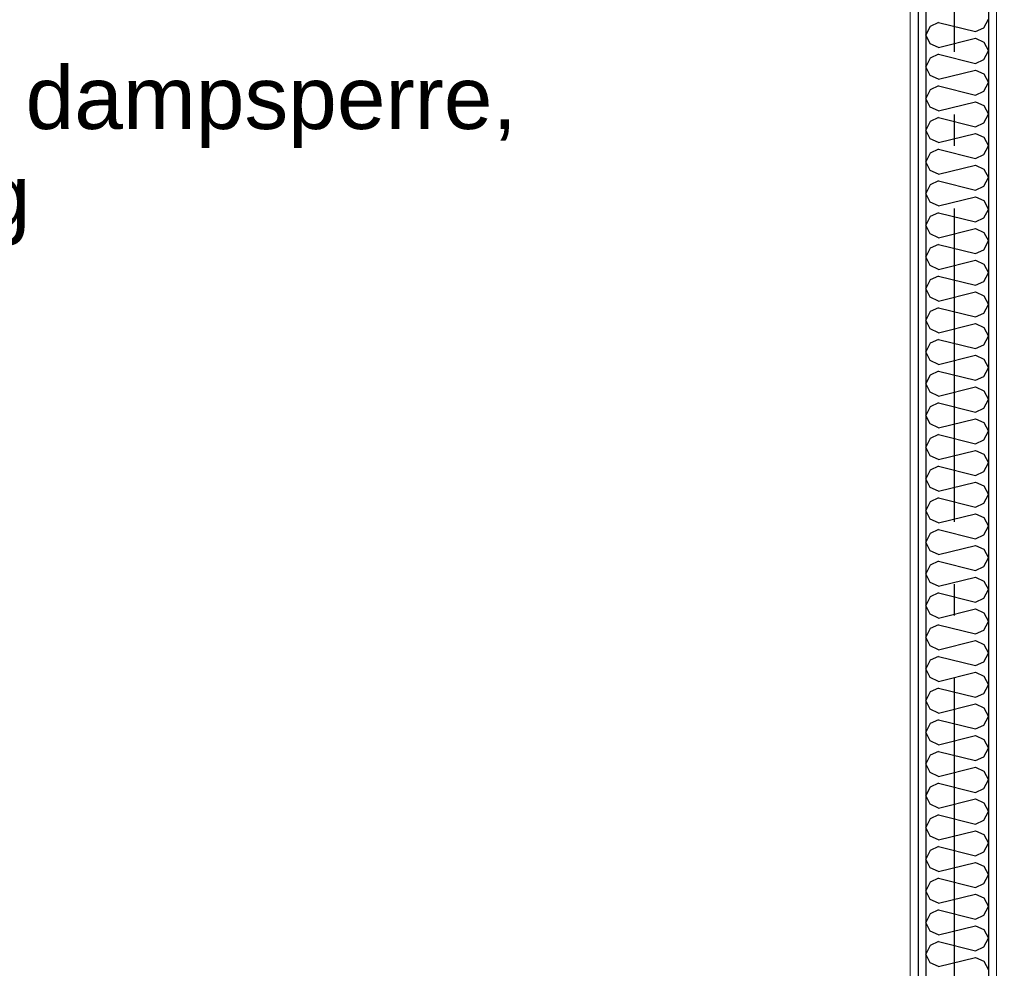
# Model space of a CAD drawing. Header units: millimetres. Extents: x -8544 to 51179, y -2070 to 23603.
# Tile 76 of 174: x 13525 to 15097, y 5137 to 6651. Entities that reach past the tile are written whole.
import ezdxf
from ezdxf.enums import TextEntityAlignment as Align

# ---------------------------------------------------------------- set-up
doc = ezdxf.new("R2010")
doc.units = ezdxf.units.MM
doc.header["$LTSCALE"] = 0.5
doc.header["$MEASUREMENT"] = 0
doc.linetypes.add('Akselinje', pattern=[1500, 1000, -200, 100, -200])
doc.linetypes.add('PLINE', pattern=[0])
doc.layers.add('236- Innvendig kledning og overflate(Nye konstruksjoner)', color=7, linetype='Continuous', lineweight=0)
for name, color, linetype in [('242- Ikke-bærende innervegger (Skravur)(Nye konstruksjoner)', 7, 'Continuous'), ('242- Ikke-bærende innervegger(Nye konstruksjoner)', 7, 'Continuous'), ('82-- Modullinjer', 7, 'Continuous'), ('832- Tekst bygning(Nye konstruksjoner)', 7, 'Continuous')]:
    doc.layers.add(name, color=color, linetype=linetype)
doc.styles.add('GENERATED_STYLE_1', font='arial.ttf')
doc.styles.add('GENERATED_STYLE_3', font='arial.ttf')
doc.dimstyles.new('GENERATED_STYLE__2', dxfattribs={"dimtxt": 0.18, "dimasz": 182.4, "dimexe": 0.18, "dimexo": 0.0625, "dimgap": 0, "dimtad": 0, "dimtih": 1, "dimtoh": 1, "dimdec": 4, "dimzin": 0, "dimdsep": 46, "dimcen": 0.09, "dimadec": 0, "dimazin": 0, "dimtfac": 1, "dimtdec": 4, "dimtmove": 0, "dimatfit": 3, "dimldrblk": 'ARROWHEAD_5', "dimfxl": 1, "dimtolj": 1, "dimtzin": 0, "dimarcsym": 0})
pattern_1 = [(270, (0, 0), (86.60254, 0), [0, -50]), (270, (43.3, -25), (86.60254, 0), [0, -50])]

# ---------------------------------------------------------------- blocks, each defined once
blk = doc.blocks.new('*X104')
at = {"layer": '242- Ikke-bærende innervegger (Skravur)(Nye konstruksjoner)', "linetype": 'PLINE'}
for p, q in [((15064.2, 6638.2), (15071.9, 6652.1)), ((14978.5, 6640.6), (14971.9, 6626.8)), ((14992, 6646.7), (14978.5, 6640.6)), ((14992, 6646.7), (15050.7, 6632.1)), ((15050.7, 6632.1), (15064.2, 6638.2)), ((14978.5, 6612.9), (14971.9, 6626.8)), ((14992, 6606.8), (15050.7, 6621.5)), ((15050.7, 6621.5), (15064.2, 6615.3)), ((14992, 6606.8), (14978.5, 6612.9)), ((15064.2, 6615.3), (15071.9, 6601.5)), ((14978.5, 6590), (14971.9, 6576.2)), ((14992, 6596.2), (14978.5, 6590)), ((14992, 6596.2), (15050.7, 6581.5)), ((15050.7, 6581.5), (15064.2, 6587.7)), ((15064.2, 6587.7), (15071.9, 6601.5)), ((14978.5, 6562.4), (14971.9, 6576.2)), ((14992, 6556.2), (15050.7, 6570.9)), ((15050.7, 6570.9), (15064.2, 6564.7)), ((14992, 6556.2), (14978.5, 6562.4)), ((15064.2, 6564.7), (15071.9, 6550.9)), ((14978.5, 6539.4), (14971.9, 6525.6)), ((14992, 6545.6), (14978.5, 6539.4)), ((14992, 6545.6), (15050.7, 6530.9)), ((15064.2, 6537.1), (15071.9, 6550.9)), ((14978.5, 6511.8), (14971.9, 6525.6)), ((15050.7, 6530.9), (15064.2, 6537.1)), ((14992, 6505.6), (14978.5, 6511.8)), ((14992, 6505.6), (15050.7, 6520.3)), ((15050.7, 6520.3), (15064.2, 6514.1)), ((15064.2, 6514.1), (15071.9, 6500.3)), ((14992, 6495), (14978.5, 6488.8)), ((14992, 6495), (15050.7, 6480.3)), ((15064.2, 6486.5), (15071.9, 6500.3)), ((14978.5, 6488.8), (14971.9, 6475)), ((15050.7, 6480.3), (15064.2, 6486.5)), ((14978.5, 6461.2), (14971.9, 6475)), ((14992, 6455), (14978.5, 6461.2)), ((14992, 6455), (15050.7, 6469.7)), ((15050.7, 6469.7), (15064.2, 6463.5)), ((15064.2, 6463.5), (15071.9, 6449.7)), ((15064.2, 6435.9), (15071.9, 6449.7)), ((14978.5, 6438.2), (14971.9, 6424.4)), ((14992, 6444.4), (14978.5, 6438.2)), ((14992, 6444.4), (15050.7, 6429.7)), ((15050.7, 6429.7), (15064.2, 6435.9)), ((14978.5, 6410.6), (14971.9, 6424.4)), ((14992, 6404.4), (15050.7, 6419.1)), ((15050.7, 6419.1), (15064.2, 6412.9)), ((14992, 6404.4), (14978.5, 6410.6)), ((15064.2, 6412.9), (15071.9, 6399.1)), ((15064.2, 6385.3), (15071.9, 6399.1)), ((14978.5, 6387.6), (14971.9, 6373.8)), ((14992, 6393.8), (14978.5, 6387.6)), ((14992, 6393.8), (15050.7, 6379.1)), ((15050.7, 6379.1), (15064.2, 6385.3)), ((14978.5, 6360), (14971.9, 6373.8)), ((14992, 6353.9), (15050.7, 6368.5)), ((15050.7, 6368.5), (15064.2, 6362.4)), ((14992, 6353.9), (14978.5, 6360)), ((15064.2, 6362.4), (15071.9, 6348.5)), ((14978.5, 6337.1), (14971.9, 6323.2)), ((14992, 6343.2), (14978.5, 6337.1)), ((14992, 6343.2), (15050.7, 6328.6)), ((15050.7, 6328.6), (15064.2, 6334.7)), ((15064.2, 6334.7), (15071.9, 6348.5)), ((14978.5, 6309.4), (14971.9, 6323.2)), ((14992, 6303.3), (14978.5, 6309.4)), ((14992, 6303.3), (15050.7, 6317.9)), ((15050.7, 6317.9), (15064.2, 6311.8)), ((15064.2, 6311.8), (15071.9, 6298)), ((14992, 6292.6), (14978.5, 6286.5)), ((14992, 6292.6), (15050.7, 6278)), ((15064.2, 6284.1), (15071.9, 6298)), ((14978.5, 6286.5), (14971.9, 6272.7)), ((14978.5, 6258.8), (14971.9, 6272.7)), ((15050.7, 6278), (15064.2, 6284.1)), ((14992, 6252.7), (14978.5, 6258.8)), ((14992, 6252.7), (15050.7, 6267.3)), ((15050.7, 6267.3), (15064.2, 6261.2)), ((15064.2, 6261.2), (15071.9, 6247.4)), ((14992, 6242.1), (14978.5, 6235.9)), ((14992, 6242.1), (15050.7, 6227.4)), ((15064.2, 6233.6), (15071.9, 6247.4)), ((14978.5, 6235.9), (14971.9, 6222.1)), ((15050.7, 6227.4), (15064.2, 6233.6)), ((14978.5, 6208.3), (14971.9, 6222.1)), ((14992, 6202.1), (15050.7, 6216.8)), ((15050.7, 6216.8), (15064.2, 6210.6)), ((15064.2, 6210.6), (15071.9, 6196.8)), ((14992, 6202.1), (14978.5, 6208.3)), ((15064.2, 6183), (15071.9, 6196.8)), ((14978.5, 6185.3), (14971.9, 6171.5)), ((14992, 6191.5), (14978.5, 6185.3)), ((14992, 6191.5), (15050.7, 6176.8)), ((15050.7, 6176.8), (15064.2, 6183)), ((14978.5, 6157.7), (14971.9, 6171.5)), ((14992, 6151.5), (15050.7, 6166.2)), ((15050.7, 6166.2), (15064.2, 6160)), ((14992, 6151.5), (14978.5, 6157.7)), ((15064.2, 6160), (15071.9, 6146.2)), ((15064.2, 6132.4), (15071.9, 6146.2)), ((14978.5, 6134.7), (14971.9, 6120.9)), ((14992, 6140.9), (14978.5, 6134.7)), ((14992, 6140.9), (15050.7, 6126.2)), ((15050.7, 6126.2), (15064.2, 6132.4)), ((14978.5, 6107.1), (14971.9, 6120.9)), ((14992, 6100.9), (15050.7, 6115.6)), ((15050.7, 6115.6), (15064.2, 6109.4)), ((14992, 6100.9), (14978.5, 6107.1)), ((15064.2, 6109.4), (15071.9, 6095.6)), ((14978.5, 6084.1), (14971.9, 6070.3)), ((14992, 6090.3), (14978.5, 6084.1)), ((14992, 6090.3), (15050.7, 6075.6)), ((15064.2, 6081.8), (15071.9, 6095.6)), ((14978.5, 6056.5), (14971.9, 6070.3)), ((15050.7, 6075.6), (15064.2, 6081.8)), ((14992, 6050.3), (14978.5, 6056.5)), ((14992, 6050.3), (15050.7, 6065)), ((15050.7, 6065), (15064.2, 6058.8)), ((15064.2, 6058.8), (15071.9, 6045)), ((14992, 6039.7), (14978.5, 6033.5)), ((14992, 6039.7), (15050.7, 6025)), ((15064.2, 6031.2), (15071.9, 6045)), ((14978.5, 6033.5), (14971.9, 6019.7)), ((15050.7, 6025), (15064.2, 6031.2)), ((14978.5, 6005.9), (14971.9, 6019.7)), ((14992, 5999.8), (14978.5, 6005.9)), ((14992, 5999.8), (15050.7, 6014.4)), ((15050.7, 6014.4), (15064.2, 6008.3)), ((15064.2, 6008.3), (15071.9, 5994.4)), ((14992, 5989.1), (14978.5, 5983)), ((14992, 5989.1), (15050.7, 5974.5)), ((15064.2, 5980.6), (15071.9, 5994.4)), ((14978.5, 5983), (14971.9, 5969.1)), ((15050.7, 5974.5), (15064.2, 5980.6)), ((14978.5, 5955.3), (14971.9, 5969.1)), ((14992, 5949.2), (15050.7, 5963.8)), ((15050.7, 5963.8), (15064.2, 5957.7)), ((15064.2, 5957.7), (15071.9, 5943.9)), ((14992, 5949.2), (14978.5, 5955.3)), ((15064.2, 5930), (15071.9, 5943.9)), ((14978.5, 5932.4), (14971.9, 5918.6)), ((14992, 5938.5), (14978.5, 5932.4)), ((14992, 5938.5), (15050.7, 5923.9)), ((15050.7, 5923.9), (15064.2, 5930)), ((14978.5, 5904.7), (14971.9, 5918.6)), ((14992, 5898.6), (15050.7, 5913.2)), ((15050.7, 5913.2), (15064.2, 5907.1)), ((14992, 5898.6), (14978.5, 5904.7)), ((15064.2, 5907.1), (15071.9, 5893.3)), ((14978.5, 5881.8), (14971.9, 5868)), ((14992, 5888), (14978.5, 5881.8)), ((14992, 5888), (15050.7, 5873.3)), ((15050.7, 5873.3), (15064.2, 5879.5)), ((15064.2, 5879.5), (15071.9, 5893.3)), ((14978.5, 5854.2), (14971.9, 5868)), ((14992, 5848), (14978.5, 5854.2)), ((14992, 5848), (15050.7, 5862.7)), ((15050.7, 5862.7), (15064.2, 5856.5)), ((15064.2, 5856.5), (15071.9, 5842.7)), ((14992, 5837.4), (14978.5, 5831.2)), ((14992, 5837.4), (15050.7, 5822.7)), ((15064.2, 5828.9), (15071.9, 5842.7)), ((14978.5, 5831.2), (14971.9, 5817.4)), ((14978.5, 5803.6), (14971.9, 5817.4)), ((15050.7, 5822.7), (15064.2, 5828.9)), ((14992, 5797.4), (14978.5, 5803.6)), ((14992, 5797.4), (15050.7, 5812.1)), ((15050.7, 5812.1), (15064.2, 5805.9)), ((15064.2, 5805.9), (15071.9, 5792.1)), ((14992, 5786.8), (14978.5, 5780.6)), ((14992, 5786.8), (15050.7, 5772.1)), ((15064.2, 5778.3), (15071.9, 5792.1)), ((14978.5, 5780.6), (14971.9, 5766.8)), ((15050.7, 5772.1), (15064.2, 5778.3)), ((14978.5, 5753), (14971.9, 5766.8)), ((14992, 5746.8), (15050.7, 5761.5)), ((15050.7, 5761.5), (15064.2, 5755.3)), ((15064.2, 5755.3), (15071.9, 5741.5)), ((14992, 5746.8), (14978.5, 5753)), ((15064.2, 5727.7), (15071.9, 5741.5)), ((14978.5, 5730), (14971.9, 5716.2)), ((14992, 5736.2), (14978.5, 5730)), ((14992, 5736.2), (15050.7, 5721.5)), ((15050.7, 5721.5), (15064.2, 5727.7)), ((14978.5, 5702.4), (14971.9, 5716.2)), ((14992, 5696.2), (15050.7, 5710.9)), ((15050.7, 5710.9), (15064.2, 5704.7)), ((14992, 5696.2), (14978.5, 5702.4)), ((15064.2, 5704.7), (15071.9, 5690.9)), ((15064.2, 5677.1), (15071.9, 5690.9)), ((14978.5, 5679.4), (14971.9, 5665.6)), ((14992, 5685.6), (14978.5, 5679.4)), ((14992, 5685.6), (15050.7, 5670.9)), ((15050.7, 5670.9), (15064.2, 5677.1)), ((14978.5, 5651.8), (14971.9, 5665.6)), ((14992, 5645.7), (15050.7, 5660.3)), ((15050.7, 5660.3), (15064.2, 5654.2)), ((14992, 5645.7), (14978.5, 5651.8)), ((15064.2, 5654.2), (15071.9, 5640.3)), ((14978.5, 5628.9), (14971.9, 5615)), ((14992, 5635), (14978.5, 5628.9)), ((14992, 5635), (15050.7, 5620.4)), ((15064.2, 5626.5), (15071.9, 5640.3)), ((14978.5, 5601.2), (14971.9, 5615)), ((15050.7, 5620.4), (15064.2, 5626.5)), ((14992, 5595.1), (14978.5, 5601.2)), ((14992, 5595.1), (15050.7, 5609.7)), ((15050.7, 5609.7), (15064.2, 5603.6)), ((15064.2, 5603.6), (15071.9, 5589.8)), ((14992, 5584.4), (14978.5, 5578.3)), ((14992, 5584.4), (15050.7, 5569.8)), ((15064.2, 5575.9), (15071.9, 5589.8)), ((14978.5, 5578.3), (14971.9, 5564.5)), ((14978.5, 5550.6), (14971.9, 5564.5)), ((15050.7, 5569.8), (15064.2, 5575.9)), ((14992, 5544.5), (14978.5, 5550.6)), ((14992, 5544.5), (15050.7, 5559.1)), ((15050.7, 5559.1), (15064.2, 5553)), ((15064.2, 5553), (15071.9, 5539.2)), ((14992, 5533.9), (14978.5, 5527.7)), ((14992, 5533.9), (15050.7, 5519.2)), ((15064.2, 5525.4), (15071.9, 5539.2)), ((14978.5, 5527.7), (14971.9, 5513.9)), ((15050.7, 5519.2), (15064.2, 5525.4)), ((14978.5, 5500.1), (14971.9, 5513.9)), ((14992, 5493.9), (15050.7, 5508.6)), ((15050.7, 5508.6), (15064.2, 5502.4)), ((15064.2, 5502.4), (15071.9, 5488.6)), ((14992, 5493.9), (14978.5, 5500.1)), ((15064.2, 5474.8), (15071.9, 5488.6)), ((14978.5, 5477.1), (14971.9, 5463.3)), ((14992, 5483.3), (14978.5, 5477.1)), ((14992, 5483.3), (15050.7, 5468.6)), ((15050.7, 5468.6), (15064.2, 5474.8)), ((14978.5, 5449.5), (14971.9, 5463.3)), ((14992, 5443.3), (15050.7, 5458)), ((15050.7, 5458), (15064.2, 5451.8)), ((14992, 5443.3), (14978.5, 5449.5)), ((15064.2, 5451.8), (15071.9, 5438)), ((14978.5, 5426.5), (14971.9, 5412.7)), ((14992, 5432.7), (14978.5, 5426.5)), ((14992, 5432.7), (15050.7, 5418)), ((15050.7, 5418), (15064.2, 5424.2)), ((15064.2, 5424.2), (15071.9, 5438)), ((14978.5, 5398.9), (14971.9, 5412.7)), ((14992, 5392.7), (15050.7, 5407.4)), ((15050.7, 5407.4), (15064.2, 5401.2)), ((14992, 5392.7), (14978.5, 5398.9)), ((15064.2, 5401.2), (15071.9, 5387.4)), ((14978.5, 5375.9), (14971.9, 5362.1)), ((14992, 5382.1), (14978.5, 5375.9)), ((14992, 5382.1), (15050.7, 5367.4)), ((15064.2, 5373.6), (15071.9, 5387.4)), ((14978.5, 5348.3), (14971.9, 5362.1)), ((15050.7, 5367.4), (15064.2, 5373.6)), ((14992, 5342.1), (14978.5, 5348.3)), ((14992, 5342.1), (15050.7, 5356.8)), ((15050.7, 5356.8), (15064.2, 5350.6)), ((15064.2, 5350.6), (15071.9, 5336.8)), ((14992, 5331.5), (14978.5, 5325.3)), ((14992, 5331.5), (15050.7, 5316.8)), ((15064.2, 5323), (15071.9, 5336.8)), ((14978.5, 5325.3), (14971.9, 5311.5)), ((15050.7, 5316.8), (15064.2, 5323)), ((14978.5, 5297.7), (14971.9, 5311.5)), ((14992, 5291.5), (14978.5, 5297.7)), ((14992, 5291.5), (15050.7, 5306.2)), ((15050.7, 5306.2), (15064.2, 5300)), ((15064.2, 5300), (15071.9, 5286.2)), ((15064.2, 5272.4), (15071.9, 5286.2)), ((14978.5, 5274.8), (14971.9, 5260.9)), ((14992, 5280.9), (14978.5, 5274.8)), ((14992, 5280.9), (15050.7, 5266.3)), ((15050.7, 5266.3), (15064.2, 5272.4)), ((14978.5, 5247.1), (14971.9, 5260.9)), ((14992, 5241), (15050.7, 5255.6)), ((15050.7, 5255.6), (15064.2, 5249.5)), ((14992, 5241), (14978.5, 5247.1)), ((15064.2, 5249.5), (15071.9, 5235.6)), ((15064.2, 5221.8), (15071.9, 5235.6)), ((14978.5, 5224.2), (14971.9, 5210.4)), ((14992, 5230.3), (14978.5, 5224.2)), ((14992, 5230.3), (15050.7, 5215.7)), ((15050.7, 5215.7), (15064.2, 5221.8)), ((14978.5, 5196.5), (14971.9, 5210.4)), ((14992, 5190.4), (15050.7, 5205)), ((15050.7, 5205), (15064.2, 5198.9)), ((14992, 5190.4), (14978.5, 5196.5)), ((15064.2, 5198.9), (15071.9, 5185.1)), ((14978.5, 5173.6), (14971.9, 5159.8)), ((14992, 5179.7), (14978.5, 5173.6)), ((14992, 5179.7), (15050.7, 5165.1)), ((15064.2, 5171.2), (15071.9, 5185.1)), ((14978.5, 5146), (14971.9, 5159.8)), ((15050.7, 5165.1), (15064.2, 5171.2)), ((14992, 5139.8), (14978.5, 5146)), ((14992, 5139.8), (15050.7, 5154.5)), ((15050.7, 5154.5), (15064.2, 5148.3)), ((15064.2, 5148.3), (15071.9, 5134.5))]:
    blk.add_line(p, q, dxfattribs=at)
blk = doc.blocks.new('Standard grid marker[7]', base_point=(15016.9, 12550))
at = {"layer": '82-- Modullinjer', "linetype": 'Akselinje'}
blk.add_line((15016.9, 12350), (15016.9, 1550), dxfattribs=at)
at = {"layer": '82-- Modullinjer', "style": 'GENERATED_STYLE_1'}
for tag, p in [('AC_MarkerText_1_0', (15016.9, 12887.5)), ('AC_MarkerText_1_1', (15016.9, 1187.5))]:
    blk.add_attdef(tag, text='', height=175, rotation=360, dxfattribs=at).set_placement(p, align=Align.TOP_CENTER)
blk = doc.blocks.new('ARROWHEAD_5')
at = {"linetype": 'Continuous'}
blk.add_hatch(color=256, dxfattribs=at).paths.add_polyline_path([(-1, 0.2679), (0, 0), (-1, -0.2679)])
blk.add_line((0, 0), (-1, 0), dxfattribs=at)

msp = doc.modelspace()

# ---------------------------------------------------------------- hatches: boundary and pattern name
at = {"layer": '242- Ikke-bærende innervegger (Skravur)(Nye konstruksjoner)', "linetype": 'Continuous'}
h = msp.add_hatch(dxfattribs=at)
h.set_pattern_fill('Gips', color=256, style=0, pattern_type=2)
h.set_pattern_definition(pattern_1)
h.paths.add_polyline_path([(14959.4, 6762.7), (14946.9, 6762.7), (14946.9, 3820), (14959.4, 3820)])
h = msp.add_hatch(dxfattribs=at)
h.set_pattern_fill('Gips', color=256, style=0, pattern_type=2)
h.set_pattern_definition(pattern_1)
h.paths.add_polyline_path([(14959.4, 6762.7), (14959.4, 3820), (14971.9, 3820), (14971.9, 6762.7)])
h = msp.add_hatch(dxfattribs=at)
h.set_pattern_fill('Gips', color=256, style=0, pattern_type=2)
h.set_pattern_definition(pattern_1)
h.paths.add_polyline_path([(15071.9, 6762.7), (15071.9, 3650), (15084.4, 3650), (15084.4, 6762.7)])
h = msp.add_hatch(dxfattribs=at)
h.set_pattern_fill('Gips', color=256, style=0, pattern_type=2)
h.set_pattern_definition(pattern_1)
h.paths.add_polyline_path([(15084.4, 6762.7), (15084.4, 3650), (15096.9, 3650), (15096.9, 6762.7)])

# ---------------------------------------------------------------- linework, layer by layer
at = {"layer": '236- Innvendig kledning og overflate(Nye konstruksjoner)', "linetype": 'PLINE'}
for p, q in [((14946.9, 6762.7), (14946.9, 3820)), ((15084.4, 6762.7), (15084.4, 3650))]:
    msp.add_line(p, q, dxfattribs=at)
at = {"layer": '242- Ikke-bærende innervegger(Nye konstruksjoner)', "linetype": 'PLINE'}
for p, q in [((14959.4, 6762.7), (14959.4, 3820)), ((14971.9, 6762.7), (14971.9, 3820)), ((15071.9, 6762.7), (15071.9, 3650))]:
    msp.add_line(p, q, dxfattribs=at)

# ---------------------------------------------------------------- block references
at = {"layer": '242- Ikke-bærende innervegger(Nye konstruksjoner)'}
msp.add_blockref('*X104', (0, 0), dxfattribs=at)
at = {"layer": '82-- Modullinjer', "linetype": 'PLINE'}
msp.add_blockref('Standard grid marker[7]', (15016.9, 12550), dxfattribs=at)

# ---------------------------------------------------------------- texts
at = {"layer": '832- Tekst bygning(Nye konstruksjoner)', "linetype": 'Continuous', "insert": (12727.1, 6289.8), "char_height": 100, "attachment_point": 7, "line_spacing_factor": 0.940384, "style": 'GENERATED_STYLE_3'}
msp.add_mtext('\\A1;{\\pql;\\fArial|b0|i0|c0|p0;\\W1.000000;Ny isolering, dampsperre, \\P\\pql;\\fArial|b0|i0|c0|p0;\\W1.000000;og lydhimling}', dxfattribs=at)

# ---------------------------------------------------------------- leaders
at = {"layer": '832- Tekst bygning(Nye konstruksjoner)', "linetype": 'PLINE', "annotation_type": 0, "has_hookline": 1, "hookline_direction": 0, "text_width": 1567.2}
msp.add_leader([(12438.1, 6711.7), (12589.8, 6289.8), (12544.7, 6244.4), (12727.1, 6244.4)], dimstyle='GENERATED_STYLE__2', dxfattribs=at)

doc.saveas('drawing.dxf')
